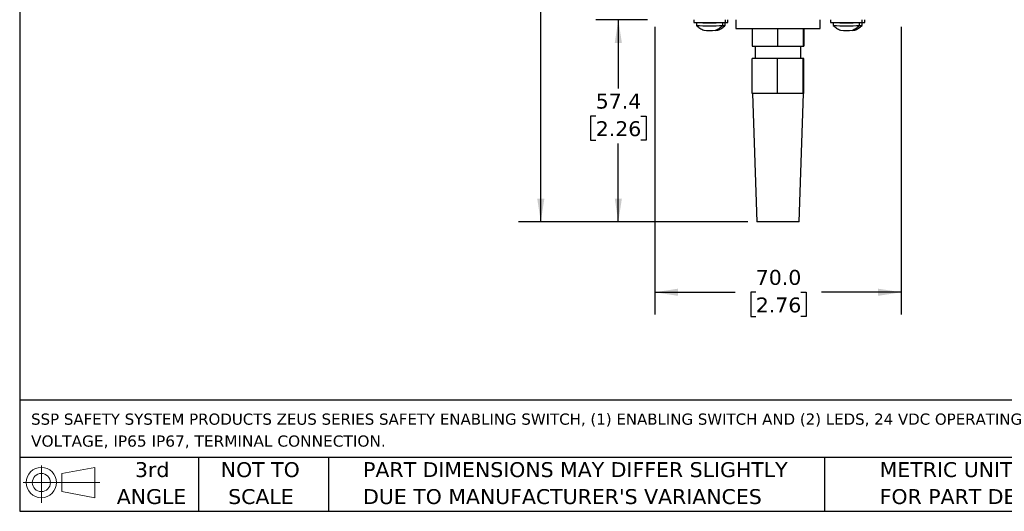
# Model space of a CAD drawing. Header units: millimetres. Extents: x 13 to 546, y 13 to 419.
# Tile 1 of 24: x 13 to 292, y 13 to 152. Entities that reach past the tile are written whole.
import ezdxf

# ---------------------------------------------------------------- set-up
doc = ezdxf.new("R2010")
doc.units = ezdxf.units.MM
doc.header["$LTSCALE"] = 2
doc.linetypes.add('SLD-Solid', pattern=[0])
doc.layers.add('DIMENSIONS', color=140, linetype='SLD-Solid', lineweight=25)
doc.layers.add('TEXT', color=140, linetype='SLD-Solid', lineweight=25)
doc.styles.add('SLDTEXTSTYLE0', font='VERDANA.TTF')
doc.dimstyles.new('SLDDIMSTYLE0', dxfattribs={"dimtxt": 4.316016, "dimasz": 6.604, "dimexe": 0, "dimexo": 0.0625, "dimgap": 1.079004, "dimtad": 0, "dimtih": 1, "dimtoh": 1, "dimrnd": 1e-09, "dimzin": 12, "dimdsep": 46, "dimtxsty": 'SLDTEXTSTYLE0', "dimsah": 1, "dimcen": 0.09, "dimadec": 0, "dimazin": 3, "dimtfac": 1, "dimtofl": 0, "dimtmove": 0, "dimatfit": 3, "dimfxl": 0, "dimfrac": 2, "dimtolj": 1, "dimtzin": 12, "dimarcsym": 0})
doc.dimstyles.new('SLDDIMSTYLE1', dxfattribs={"dimtxt": 4.316016, "dimasz": 6.604, "dimexe": 0, "dimexo": 0.0625, "dimgap": 1.079004, "dimtad": 0, "dimtih": 1, "dimtoh": 1, "dimrnd": 1e-09, "dimzin": 4, "dimdsep": 46, "dimtxsty": 'SLDTEXTSTYLE0', "dimsah": 1, "dimcen": 0.09, "dimadec": 0, "dimazin": 1, "dimtfac": 1, "dimtofl": 0, "dimtmove": 0, "dimatfit": 3, "dimfxl": 0, "dimfrac": 2, "dimtolj": 1, "dimtzin": 12, "dimarcsym": 0})

# ---------------------------------------------------------------- blocks, each defined once
blk = doc.blocks.new('Block11')
at = {"color": 7, "linetype": 'SLD-Solid', "lineweight": 18}
for p, q in [((5.18, 10.62), (5.18, 0)), ((10.96, 8.33), (20.35, 10.06)), ((20.35, 10.06), (20.35, 1.46)), ((0, 5.76), (21.75, 5.76)), ((10.96, 3.19), (10.96, 8.33)), ((10.96, 3.19), (20.35, 1.46))]:
    blk.add_line(p, q, dxfattribs=at)
for radius in [4.3, 2.57]:
    blk.add_circle((5.18, 5.76), radius, dxfattribs=at)
blk = doc.blocks.new('Block12')
at = {"color": 7, "linetype": 'Continuous'}
blk.add_blockref('Block11', (0, 0), dxfattribs=at)
blk = doc.blocks.new('SW_NOTE_0')
at = {"layer": 'TEXT', "color": 0, "char_height": 3.175, "attachment_point": 1, "style": 'SLDTEXTSTYLE0'}
for s, insert in [('SSP SAFETY SYSTEM PRODUCTS ZEUS SERIES SAFETY ENABLING SWITCH, (1) ENABLING SWITCH AND (2) LEDS, 24 VDC OPERATING ', (0, 4.03)), ('VOLTAGE, IP65 IP67, TERMINAL CONNECTION.', (0, -2.2))]:
    blk.add_mtext(s, dxfattribs=dict(at, insert=insert))
blk = doc.blocks.new('SW_NOTE_0_3')
at = {"layer": 'TEXT', "color": 0, "char_height": 4.2333, "attachment_point": 1, "style": 'SLDTEXTSTYLE0'}
for s, insert in [('PART DIMENSIONS MAY DIFFER SLIGHTLY ', (0, 5.38)), ("DUE TO MANUFACTURER'S VARIANCES", (0, -2.27))]:
    blk.add_mtext(s, dxfattribs=dict(at, insert=insert))
blk = doc.blocks.new('SW_NOTE_0_4')
at = {"layer": 'TEXT', "color": 0, "char_height": 4.233, "attachment_point": 2, "style": 'SLDTEXTSTYLE0'}
for s, insert in [('NOT TO', (10.52, 5.38)), ('SCALE', (10.71, -2.27))]:
    blk.add_mtext(s, dxfattribs=dict(at, insert=insert))
blk = doc.blocks.new('SW_NOTE_0_5')
at = {"layer": 'TEXT', "color": 0, "char_height": 4.233, "attachment_point": 2, "style": 'SLDTEXTSTYLE0'}
for s, insert in [('3rd', (4.63, 5.38)), ('ANGLE', (4.44, -2.27))]:
    blk.add_mtext(s, dxfattribs=dict(at, insert=insert))
blk = doc.blocks.new('SW_NOTE_0_6')
at = {"layer": 'TEXT', "color": 0, "char_height": 4.2333, "attachment_point": 1, "style": 'SLDTEXTSTYLE0'}
for s, insert in [('METRIC UNITS USED ', (0, 5.38)), ('FOR PART DESIGN', (0, -2.27))]:
    blk.add_mtext(s, dxfattribs=dict(at, insert=insert))
blk = doc.blocks.new('_D')
at = {"layer": 'DIMENSIONS'}
for p, q in [((257.87, 337.07), (154.36, 337.07)), ((160.71, 337.07), (160.71, 213.93)), ((154.29, 206.1), (152.84, 206.1)), ((152.84, 206.1), (152.84, 199.24)), ((167.12, 206.1), (168.57, 206.1)), ((168.57, 206.1), (168.57, 199.24)), ((152.84, 199.24), (154.29, 199.24)), ((168.57, 199.24), (167.12, 199.24)), ((160.71, 94.89), (160.71, 198.28)), ((219.51, 94.89), (154.36, 94.89))]:
    blk.add_line(p, q, dxfattribs=at)
for points in [[(160.71, 337.07), (159.69, 330.47), (161.72, 330.47)], [(160.71, 94.89), (161.72, 101.49), (159.69, 101.49)]]:
    blk.add_solid(points, dxfattribs=at)
at = {"layer": 'DIMENSIONS', "char_height": 4.233, "attachment_point": 1, "style": 'SLDTEXTSTYLE0'}
for s, insert in [('242.2', (152.5, 212.45)), ('9.53', (154.29, 204.62))]:
    blk.add_mtext(s, dxfattribs=dict(at, insert=insert))
blk = doc.blocks.new('_D_1')
at = {"layer": 'DIMENSIONS'}
for p, q in [((191.04, 152.28), (176.37, 152.28)), ((182.72, 152.28), (182.72, 132.75)), ((176.31, 124.93), (174.86, 124.93)), ((174.86, 124.93), (174.86, 118.07)), ((189.14, 124.93), (190.59, 124.93)), ((190.59, 124.93), (190.59, 118.07)), ((174.86, 118.07), (176.31, 118.07)), ((190.59, 118.07), (189.14, 118.07)), ((182.72, 94.89), (182.72, 117.1)), ((219.51, 94.89), (176.37, 94.89))]:
    blk.add_line(p, q, dxfattribs=at)
for points in [[(182.72, 152.28), (181.71, 145.67), (183.74, 145.67)], [(182.72, 94.89), (183.74, 101.49), (181.71, 101.49)]]:
    blk.add_solid(points, dxfattribs=at)
at = {"layer": 'DIMENSIONS', "char_height": 4.233, "attachment_point": 1, "style": 'SLDTEXTSTYLE0'}
for s, insert in [('57.4', (176.31, 131.27)), ('2.26', (176.31, 123.45))]:
    blk.add_mtext(s, dxfattribs=dict(at, insert=insert))
blk = doc.blocks.new('_D_3')
at = {"layer": 'DIMENSIONS'}
for p, q in [((193.08, 150.24), (193.08, 68.54)), ((263.08, 150.24), (263.08, 68.54)), ((193.08, 74.89), (215.92, 74.89)), ((221.77, 74.89), (220.32, 74.89)), ((220.32, 74.89), (220.32, 68.03)), ((234.6, 74.89), (236.05, 74.89)), ((236.05, 74.89), (236.05, 68.03)), ((263.08, 74.89), (240.44, 74.89)), ((220.32, 68.03), (221.77, 68.03)), ((236.05, 68.03), (234.6, 68.03))]:
    blk.add_line(p, q, dxfattribs=at)
for points in [[(193.08, 74.89), (199.69, 73.87), (199.69, 75.91)], [(263.08, 74.89), (256.48, 75.91), (256.48, 73.87)]]:
    blk.add_solid(points, dxfattribs=at)
at = {"layer": 'DIMENSIONS', "char_height": 4.233, "attachment_point": 1, "style": 'SLDTEXTSTYLE0'}
for s, insert in [('70.0', (221.77, 81.23)), ('2.76', (221.77, 73.41))]:
    blk.add_mtext(s, dxfattribs=dict(at, insert=insert))

msp = doc.modelspace()

# ---------------------------------------------------------------- linework, layer by layer
for p, q in [((204.138, 152.277), (204.138, 151.477)), ((204.139, 151.477), (213.138, 151.477)), ((204.888, 151.475), (204.889, 150.646)), ((206.639, 151.477), (206.639, 151.476)), ((212.389, 150.648), (212.388, 151.477)), ((213.079, 150.648), (213.079, 151.477)), ((213.138, 151.477), (213.138, 152.277)), ((213.138, 151.477), (213.829, 151.477)), ((213.829, 151.477), (213.829, 152.277)), ((216.084, 152.277), (216.084, 149.777)), ((240.084, 149.777), (240.084, 152.277)), ((243.017, 152.277), (243.017, 151.477)), ((243.018, 151.477), (252.017, 151.477)), ((243.767, 151.475), (243.768, 150.646)), ((245.518, 151.477), (245.518, 151.476)), ((251.268, 150.648), (251.267, 151.477)), ((251.958, 150.648), (251.958, 151.477)), ((252.017, 151.477), (252.017, 152.277)), ((252.017, 151.477), (252.708, 151.477)), ((252.708, 151.477), (252.708, 152.277)), ((216.084, 149.777), (240.082, 149.777)), ((220.782, 149.777), (220.782, 144.777)), ((227.941, 149.777), (227.941, 144.777)), ((235.243, 149.777), (235.243, 144.777)), ((235.385, 149.777), (235.385, 144.777)), ((240.082, 149.777), (240.084, 149.777)), ((220.782, 144.777), (227.941, 144.777)), ((221.584, 144.777), (221.584, 141.277)), ((227.941, 144.777), (235.243, 144.777)), ((234.584, 141.277), (234.584, 144.777)), ((235.243, 144.777), (235.385, 144.777)), ((220.753, 131.277), (220.753, 141.277)), ((227.941, 141.277), (220.753, 141.277)), ((227.941, 131.277), (227.941, 141.277)), ((235.271, 141.277), (227.941, 141.277)), ((235.271, 131.277), (235.271, 141.277)), ((235.415, 141.277), (235.271, 141.277)), ((235.415, 131.277), (235.415, 141.277)), ((227.941, 131.277), (220.753, 131.277)), ((220.838, 131.277), (222.045, 94.89)), ((235.271, 131.277), (227.941, 131.277)), ((234.122, 94.89), (235.329, 131.277)), ((235.415, 131.277), (235.271, 131.277)), ((234.122, 94.89), (222.045, 94.89))]:
    msp.add_line(p, q)
for centre, radius, start, end in [((208.627, 230.964), 79.576, 267.30787, 272.70959), ((208.632, 192.487), 41.059, 267.21829, 272.79915), ((212.527, 155.214), 3.777, 267.90204, 278.40608), ((247.506, 230.964), 79.576, 267.30787, 272.70959), ((247.511, 192.487), 41.059, 267.21829, 272.79915), ((251.406, 155.214), 3.777, 267.90204, 278.40608), ((208.627, 230.134), 79.576, 267.30787, 272.70959), ((208.627, 184.15), 34.915, 267.27327, 272.76618), ((210.424, 157.062), 7.808, 269.77436, 274.24857), ((212.531, 154.353), 3.745, 267.93239, 278.41292), ((247.506, 230.134), 79.576, 267.30787, 272.70959), ((247.506, 184.15), 34.915, 267.27327, 272.76618), ((249.303, 157.062), 7.808, 269.77436, 274.24857), ((251.41, 154.353), 3.745, 267.93239, 278.41292)]:
    msp.add_arc(centre, radius, start, end)
for points, knots in [([(204.889, 150.644), (205.201, 150.364), (205.825, 149.804), (206.586, 149.451), (206.966, 149.275)], [0, 0, 0, 0, 0.500111, 1, 1, 1, 1]), ([(210.312, 149.276), (210.692, 149.453), (211.453, 149.806), (212.076, 150.366), (212.388, 150.647)], [0, 0, 0, 0, 0.4999082, 1, 1, 1, 1]), ([(211.003, 149.276), (211.383, 149.453), (212.143, 149.806), (212.767, 150.366), (213.079, 150.647)], [0, 0, 0, 0, 0.4999082, 1, 1, 1, 1]), ([(243.768, 150.644), (244.08, 150.364), (244.704, 149.804), (245.465, 149.451), (245.845, 149.275)], [0, 0, 0, 0, 0.500111, 1, 1, 1, 1]), ([(249.191, 149.276), (249.571, 149.453), (250.332, 149.806), (250.955, 150.366), (251.267, 150.647)], [0, 0, 0, 0, 0.4999082, 1, 1, 1, 1]), ([(249.882, 149.276), (250.262, 149.453), (251.022, 149.806), (251.646, 150.366), (251.958, 150.647)], [0, 0, 0, 0, 0.4999082, 1, 1, 1, 1])]:
    msp.add_open_spline(points, degree=3, knots=knots)
at = {"layer": 'TEXT'}
for p, q in [((12.7, 419.1), (12.7, 12.7)), ((546.1, 44.252), (12.7, 44.252)), ((546.1, 27.94), (12.7, 27.94)), ((63.5, 27.94), (63.5, 12.7)), ((100.423, 27.94), (100.423, 12.7)), ((241.293, 27.94), (241.293, 12.7)), ((12.7, 12.7), (546.1, 12.7))]:
    msp.add_line(p, q, dxfattribs=at)

# ---------------------------------------------------------------- block references
for name, p in [('SW_NOTE_0', (15.931, 36.432)), ('Block12', (13.676, 15.108)), ('SW_NOTE_0_5', (45.695, 21.271)), ('SW_NOTE_0_4', (70.514, 21.271)), ('SW_NOTE_0_3', (110.239, 21.271)), ('SW_NOTE_0_6', (256.957, 21.271))]:
    msp.add_blockref(name, p, dxfattribs=at)

# ---------------------------------------------------------------- dimensions: what is measured, and where the dimension line sits
at = {"layer": 'DIMENSIONS'}
for base, p1, p2, picture, middle in [((160.7065, 337.0745), (222.0454, 94.8897), (260.4104, 337.0745), '_D', (160.7065, 206.1022)), ((182.725, 152.277), (222.045, 94.89), (193.584, 152.277), '_D_1', (182.725, 124.929))]:
    dim = msp.add_linear_dim(base=base, p1=p1, p2=p2, angle=90, dimstyle='SLDDIMSTYLE0', dxfattribs=at)
    dim.commit()
    dim.dimension.update_dxf_attribs({"geometry": picture, "text_midpoint": middle, "dimtype": 160})
dim = msp.add_linear_dim(base=(263.084, 74.89), p1=(193.084, 152.777), p2=(263.084, 152.777), dimstyle='SLDDIMSTYLE1', dxfattribs=at)
dim.commit()
dim.dimension.update_dxf_attribs({"geometry": '_D_3', "text_midpoint": (228.183, 74.89), "dimtype": 160})

doc.saveas('drawing.dxf')
